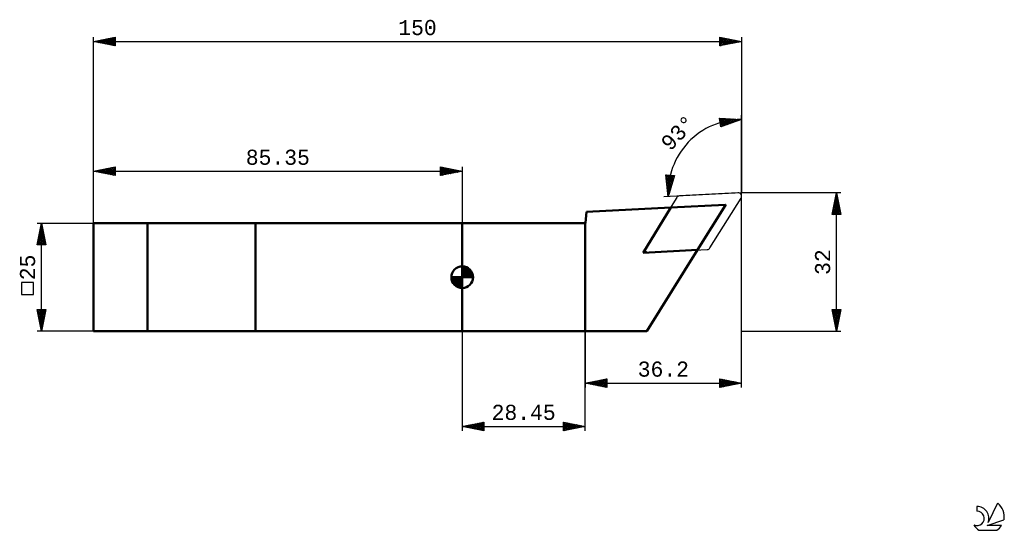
# Model space of a CAD drawing. Header units: millimetres. Extents: x -102 to 125, y -59 to 60.
import ezdxf
from ezdxf.enums import TextEntityAlignment as Align

# ---------------------------------------------------------------- set-up
doc = ezdxf.new("R2010")
doc.units = ezdxf.units.MM
doc.header["$LTSCALE"] = 6.95
for name, color, linetype in [('1', 4, 'CONTINUOUS'), ('2', 7, 'CONTINUOUS'), ('CUT', 1, 'CONTINUOUS'), ('NOCUT', 7, 'CONTINUOUS'), ('SK1', 4, 'CONTINUOUS'), ('SK2', 7, 'CONTINUOUS'), ('SK6', 5, 'CONTINUOUS'), ('SKVIEW1', 4, 'CONTINUOUS')]:
    doc.layers.add(name, color=color, linetype=linetype)
doc.styles.get("Standard").update_dxf_attribs({"font": 'Monospac821 BT'})

msp = doc.modelspace()

# ---------------------------------------------------------------- linework, layer by layer
at = {"layer": '1', "color": 4, "linetype": 'CONTINUOUS', "lineweight": 50}
for p, q in [((28.77, 15.1), (48.3, 16.12)), ((41.89, 5.64), (48.3, 16.12)), ((48.3, 16.12), (60.86, 16.78)), ((54.49, 6.3), (60.95, 16.63)), ((28.55, 12.59), (28.77, 15.1)), ((0, 12.5), (28.45, 12.5)), ((0, -12.5), (0, 12.5)), ((28.45, -12.5), (28.45, 12.5)), ((41.89, 5.64), (54.49, 6.3)), ((42.75, -12.5), (54.49, 6.3)), ((0, -12.5), (42.75, -12.5))]:
    msp.add_line(p, q, dxfattribs=at)
for centre, start, end in [((60.86, 16.68), 328, 93), ((28.45, 12.6), 270, 355)]:
    msp.add_arc(centre, 0.1, start, end, dxfattribs=at)
at = {"layer": '2', "color": 7, "linetype": 'CONTINUOUS', "lineweight": 25}
for p, q in [((-85.35, 12.5), (-85.35, 55.5)), ((-85.35, 54.5), (-80.35, 55.5)), ((-84.42, 54.31), (-83.96, 54.78)), ((-84.17, 54.74), (-83.59, 54.15)), ((-84.07, 54.24), (-83.43, 54.88)), ((-83.82, 54.81), (-83.06, 54.04)), ((-83.71, 54.17), (-82.89, 54.99)), ((-83.47, 54.88), (-82.53, 53.94)), ((-83.36, 54.1), (-82.36, 55.1)), ((-83.11, 54.95), (-82, 53.83)), ((-83.01, 54.03), (-81.83, 55.2)), ((-82.76, 55.02), (-81.47, 53.72)), ((-82.65, 53.96), (-81.3, 55.31)), ((-82.41, 55.09), (-80.93, 53.62)), ((-82.3, 53.89), (-80.77, 55.42)), ((-82.05, 55.16), (-80.4, 53.51)), ((-81.95, 53.82), (-80.35, 55.41)), ((-81.7, 55.23), (-80.35, 53.88)), ((-81.59, 53.75), (-80.35, 54.99)), ((-81.35, 55.3), (-80.35, 54.3)), ((-80.99, 55.37), (-80.35, 54.73)), ((-80.64, 55.44), (-80.35, 55.15)), ((-80.35, 55.5), (-80.35, 53.5)), ((59.65, 53.5), (59.65, 55.5)), ((59.65, 55.5), (64.65, 54.5)), ((59.65, 55.49), (59.66, 55.5)), ((59.65, 55.06), (60.01, 55.43)), ((59.65, 54.64), (60.37, 55.36)), ((59.65, 55.33), (61.17, 53.8)), ((59.65, 54.22), (60.72, 55.29)), ((59.65, 53.79), (61.07, 55.22)), ((59.65, 54.9), (60.82, 53.73)), ((59.82, 53.53), (61.43, 55.14)), ((59.96, 55.44), (61.52, 53.87)), ((60.35, 53.64), (61.78, 55.07)), ((60.49, 55.33), (61.88, 53.95)), ((60.88, 53.75), (62.13, 55)), ((61.02, 55.23), (62.23, 54.02)), ((61.41, 53.85), (62.49, 54.93)), ((61.55, 55.12), (62.59, 54.09)), ((61.94, 53.96), (62.84, 54.86)), ((62.08, 55.01), (62.94, 54.16)), ((62.47, 54.06), (63.19, 54.79)), ((62.61, 54.91), (63.29, 54.23)), ((63, 54.17), (63.55, 54.72)), ((63.14, 54.8), (63.65, 54.3)), ((63.67, 54.7), (64, 54.37)), ((64.65, 55.5), (64.65, 19.5)), ((-85.35, 54.5), (64.65, 54.5)), ((-80.35, 53.5), (-85.35, 54.5)), ((-85.23, 54.52), (-85.18, 54.47)), ((-85.13, 54.46), (-85.02, 54.57)), ((-84.88, 54.59), (-84.65, 54.36)), ((-84.77, 54.38), (-84.49, 54.67)), ((-84.53, 54.66), (-84.12, 54.25)), ((-81.24, 53.68), (-80.35, 54.57)), ((-80.88, 53.61), (-80.35, 54.14)), ((-80.53, 53.54), (-80.35, 53.72)), ((64.65, 54.5), (59.65, 53.5)), ((59.65, 54.48), (60.46, 53.66)), ((59.65, 54.05), (60.11, 53.59)), ((59.65, 53.63), (59.76, 53.52)), ((63.53, 54.28), (63.9, 54.65)), ((64.06, 54.38), (64.26, 54.58)), ((64.2, 54.59), (64.35, 54.44)), ((64.59, 54.49), (64.61, 54.51)), ((59.85, 34.78), (59.56, 36.75)), ((59.56, 36.75), (64.65, 36.5)), ((59.56, 36.75), (61.09, 35.22)), ((59.58, 36.59), (59.74, 36.74)), ((59.64, 36.22), (60.14, 36.72)), ((59.69, 35.85), (60.55, 36.7)), ((59.75, 35.48), (60.95, 36.68)), ((59.8, 35.11), (61.35, 36.66)), ((64.65, 36.5), (59.85, 34.78)), ((59.91, 34.8), (61.76, 36.64)), ((60, 36.73), (61.4, 35.33)), ((60.45, 36.71), (61.71, 35.44)), ((60.57, 35.04), (62.16, 36.62)), ((60.89, 36.69), (62.02, 35.56)), ((61.24, 35.27), (62.57, 36.6)), ((61.34, 36.66), (62.34, 35.67)), ((61.79, 36.64), (62.65, 35.78)), ((61.9, 35.51), (62.97, 36.58)), ((62.23, 36.62), (62.96, 35.89)), ((62.56, 35.75), (63.38, 36.56)), ((62.68, 36.6), (63.27, 36.01)), ((63.13, 36.58), (63.58, 36.12)), ((63.22, 35.99), (63.78, 36.54)), ((63.57, 36.55), (63.9, 36.23)), ((63.89, 36.23), (64.18, 36.52)), ((64.02, 36.53), (64.21, 36.34)), ((64.47, 36.51), (64.52, 36.45)), ((64.55, 36.46), (64.59, 36.5)), ((64.65, 19.5), (64.65, 37.5)), ((59.63, 36.25), (60.78, 35.11)), ((59.71, 35.75), (60.46, 35)), ((59.78, 35.26), (60.15, 34.88)), ((47.67, 18.61), (47.15, 23.68)), ((47.15, 23.68), (49.14, 23.49)), ((47.17, 23.68), (48.73, 22.12)), ((47.19, 23.32), (47.52, 23.65)), ((47.2, 23.23), (48.63, 21.8)), ((47.23, 22.93), (47.91, 23.61)), ((47.27, 22.55), (48.3, 23.57)), ((47.31, 22.16), (48.68, 23.54)), ((47.35, 21.78), (49.07, 23.5)), ((47.39, 21.39), (49, 23)), ((47.64, 23.64), (48.83, 22.45)), ((49.14, 23.49), (47.67, 18.61)), ((48.11, 23.59), (48.93, 22.77)), ((48.58, 23.55), (49.03, 23.1)), ((49.05, 23.5), (49.12, 23.43)), ((47.25, 22.76), (48.53, 21.47)), ((47.3, 22.28), (48.44, 21.14)), ((47.35, 21.81), (48.34, 20.82)), ((47.39, 21.34), (48.24, 20.49)), ((47.43, 21.01), (48.81, 22.39)), ((47.44, 20.86), (48.14, 20.16)), ((47.47, 20.62), (48.63, 21.79)), ((47.51, 20.24), (48.45, 21.18)), ((47.55, 19.85), (48.26, 20.57)), ((64.65, 19.5), (46.67, 18.56)), ((47.49, 20.39), (48.04, 19.84)), ((47.54, 19.92), (47.95, 19.51)), ((47.59, 19.47), (48.08, 19.97)), ((47.59, 19.45), (47.85, 19.19)), ((47.62, 19.08), (47.9, 19.36)), ((47.64, 18.97), (47.75, 18.86)), ((47.66, 18.7), (47.72, 18.75)), ((87.65, 19.5), (64.65, 19.5)), ((64.65, -25.5), (64.65, 19.5)), ((85.65, 14.5), (86.65, 19.5)), ((86.35, 18.01), (86.85, 18.51)), ((86.42, 18.37), (86.99, 17.8)), ((86.46, 18.54), (86.78, 18.86)), ((86.49, 18.72), (86.88, 18.33)), ((86.56, 19.07), (86.71, 19.22)), ((86.57, 19.08), (86.78, 18.86)), ((86.64, 19.43), (86.67, 19.4)), ((86.65, -12.5), (86.65, 19.5)), ((86.65, 19.5), (87.65, 14.5)), ((85.72, 14.83), (87.27, 16.39)), ((85.81, 14.5), (87.34, 16.03)), ((85.82, 15.36), (87.2, 16.74)), ((85.93, 15.89), (87.13, 17.09)), ((86, 16.25), (87.63, 14.62)), ((86.03, 16.42), (87.06, 17.45)), ((86.07, 16.6), (87.52, 15.15)), ((86.14, 16.95), (86.99, 17.8)), ((86.14, 16.96), (87.41, 15.68)), ((86.21, 17.31), (87.31, 16.21)), ((86.25, 17.48), (86.92, 18.15)), ((86.28, 17.66), (87.2, 16.74)), ((86.35, 18.02), (87.1, 17.27)), ((87.65, 14.5), (85.65, 14.5)), ((85.72, 14.83), (86.05, 14.5)), ((85.79, 15.19), (86.47, 14.5)), ((85.86, 15.54), (86.9, 14.5)), ((85.93, 15.89), (87.32, 14.5)), ((86.23, 14.5), (87.41, 15.68)), ((86.66, 14.5), (87.48, 15.33)), ((87.08, 14.5), (87.56, 14.97)), ((87.51, 14.5), (87.63, 14.62)), ((86.65, -12.5), (85.65, -7.5)), ((85.65, -7.5), (87.65, -7.5)), ((85.67, -7.61), (87.3, -9.24)), ((85.71, -7.78), (85.99, -7.5)), ((85.78, -8.14), (86.41, -7.5)), ((85.78, -8.14), (87.23, -9.59)), ((85.85, -8.49), (86.84, -7.5)), ((85.88, -8.67), (87.16, -9.94)), ((85.92, -8.84), (87.26, -7.5)), ((85.99, -7.5), (87.37, -8.88)), ((85.99, -9.2), (87.64, -7.55)), ((86.06, -9.55), (87.53, -8.08)), ((86.13, -9.9), (87.43, -8.61)), ((86.41, -7.5), (87.44, -8.53)), ((87.65, -7.5), (86.65, -12.5)), ((86.84, -7.5), (87.51, -8.18)), ((87.26, -7.5), (87.59, -7.82)), ((85.99, -9.2), (87.09, -10.3)), ((86.1, -9.73), (87.02, -10.65)), ((86.2, -10.26), (87.32, -9.14)), ((86.2, -10.26), (86.95, -11.01)), ((86.27, -10.61), (87.22, -9.67)), ((86.31, -10.79), (86.88, -11.36)), ((86.34, -10.97), (87.11, -10.2)), ((86.41, -11.32), (87, -10.73)), ((86.41, -11.32), (86.81, -11.71)), ((86.48, -11.67), (86.9, -11.26)), ((0, -12.5), (0, -35.5)), ((28.45, -35.5), (28.45, -12.5)), ((28.45, -12.5), (28.45, -25.5)), ((64.65, -12.5), (87.65, -12.5)), ((86.52, -11.85), (86.74, -12.07)), ((86.56, -12.03), (86.79, -11.79)), ((86.63, -12.38), (86.69, -12.32)), ((86.63, -12.38), (86.67, -12.42)), ((28.45, -24.5), (33.45, -23.5)), ((28.45, -24.5), (64.65, -24.5)), ((33.45, -25.5), (28.45, -24.5)), ((28.57, -24.52), (28.63, -24.46)), ((28.69, -24.45), (28.82, -24.57)), ((28.92, -24.59), (29.16, -24.36)), ((29.05, -24.38), (29.35, -24.68)), ((29.28, -24.67), (29.69, -24.25)), ((29.4, -24.31), (29.88, -24.79)), ((29.63, -24.74), (30.22, -24.15)), ((29.75, -24.24), (30.41, -24.89)), ((29.98, -24.81), (30.75, -24.04)), ((30.11, -24.17), (30.94, -25)), ((30.34, -24.88), (31.28, -23.93)), ((30.46, -24.1), (31.47, -25.1)), ((30.69, -24.95), (31.81, -23.83)), ((30.82, -24.03), (32, -25.21)), ((31.04, -25.02), (32.34, -23.72)), ((31.17, -23.96), (32.53, -25.32)), ((31.4, -25.09), (32.87, -23.62)), ((31.52, -23.89), (33.06, -25.42)), ((31.75, -25.16), (33.4, -23.51)), ((31.88, -23.81), (33.45, -25.39)), ((32.1, -25.23), (33.45, -23.88)), ((32.23, -23.74), (33.45, -24.96)), ((32.46, -25.3), (33.45, -24.31)), ((32.58, -23.67), (33.45, -24.54)), ((32.81, -25.37), (33.45, -24.73)), ((32.94, -23.6), (33.45, -24.12)), ((33.29, -23.53), (33.45, -23.69)), ((33.45, -23.5), (33.45, -25.5)), ((59.65, -25.5), (59.65, -23.5)), ((59.65, -23.5), (64.65, -24.5)), ((59.65, -23.6), (59.73, -23.52)), ((59.65, -24.02), (60.09, -23.59)), ((59.65, -23.59), (61.24, -25.18)), ((59.65, -24.45), (60.44, -23.66)), ((59.65, -24.87), (60.79, -23.73)), ((59.65, -25.3), (61.15, -23.8)), ((59.65, -24.01), (60.89, -25.25)), ((59.65, -24.44), (60.54, -25.32)), ((64.65, -24.5), (59.65, -25.5)), ((59.65, -24.86), (60.18, -25.39)), ((59.92, -25.45), (61.5, -23.87)), ((60.07, -23.58), (61.6, -25.11)), ((60.45, -25.34), (61.85, -23.94)), ((60.6, -23.69), (61.95, -25.04)), ((60.98, -25.23), (62.21, -24.01)), ((61.13, -23.8), (62.3, -24.97)), ((61.52, -25.13), (62.56, -24.08)), ((61.66, -23.9), (62.66, -24.9)), ((62.05, -25.02), (62.91, -24.15)), ((62.19, -24.01), (63.01, -24.83)), ((62.58, -24.91), (63.27, -24.22)), ((62.72, -24.11), (63.37, -24.76)), ((63.11, -24.81), (63.62, -24.29)), ((63.25, -24.22), (63.72, -24.69)), ((63.64, -24.7), (63.97, -24.36)), ((63.78, -24.33), (64.07, -24.62)), ((64.17, -24.6), (64.33, -24.44)), ((64.31, -24.43), (64.43, -24.54)), ((33.16, -25.44), (33.45, -25.16)), ((59.65, -25.28), (59.83, -25.46)), ((0, -34.5), (5, -33.5)), ((1.36, -34.77), (2.04, -34.09)), ((1.67, -34.17), (2.5, -35)), ((1.71, -34.84), (2.57, -33.99)), ((2.02, -34.1), (3.03, -35.11)), ((2.07, -34.91), (3.1, -33.88)), ((2.38, -34.02), (3.56, -35.21)), ((2.42, -34.98), (3.63, -33.77)), ((2.73, -33.95), (4.1, -35.32)), ((2.77, -35.05), (4.16, -33.67)), ((3.08, -33.88), (4.63, -35.43)), ((3.13, -35.13), (4.69, -33.56)), ((3.44, -33.81), (5, -35.38)), ((3.48, -35.2), (5, -33.68)), ((3.79, -33.74), (5, -34.95)), ((3.84, -35.27), (5, -34.1)), ((4.14, -33.67), (5, -34.53)), ((4.5, -33.6), (5, -34.1)), ((4.85, -33.53), (5, -33.68)), ((5, -33.5), (5, -35.5)), ((23.45, -35.5), (23.45, -33.5)), ((23.45, -33.5), (28.45, -34.5)), ((23.45, -33.7), (23.62, -33.53)), ((23.45, -34.13), (23.97, -33.6)), ((23.45, -33.65), (24.99, -35.19)), ((23.45, -34.55), (24.33, -33.68)), ((23.45, -34.98), (24.68, -33.75)), ((23.45, -35.4), (25.03, -33.82)), ((23.45, -34.08), (24.63, -35.26)), ((23.79, -33.57), (25.34, -35.12)), ((23.85, -35.42), (25.39, -33.89)), ((24.32, -33.67), (25.7, -35.05)), ((24.39, -35.31), (25.74, -33.96)), ((24.85, -33.78), (26.05, -34.98)), ((24.92, -35.21), (26.09, -34.03)), ((25.38, -33.89), (26.4, -34.91)), ((25.45, -35.1), (26.45, -34.1)), ((25.91, -33.99), (26.76, -34.84)), ((25.98, -34.99), (26.8, -34.17)), ((26.44, -34.1), (27.11, -34.77)), ((0, -34.5), (28.45, -34.5)), ((5, -35.5), (0, -34.5)), ((0.26, -34.45), (0.38, -34.58)), ((0.3, -34.56), (0.45, -34.41)), ((0.61, -34.38), (0.91, -34.68)), ((0.65, -34.63), (0.98, -34.3)), ((0.96, -34.31), (1.44, -34.79)), ((1.01, -34.7), (1.51, -34.2)), ((1.32, -34.24), (1.97, -34.89)), ((4.19, -35.34), (5, -34.53)), ((4.54, -35.41), (5, -34.95)), ((4.9, -35.48), (5, -35.38)), ((28.45, -34.5), (23.45, -35.5)), ((23.45, -34.5), (24.28, -35.33)), ((23.45, -34.93), (23.93, -35.4)), ((23.45, -35.35), (23.57, -35.48)), ((26.51, -34.89), (27.15, -34.24)), ((26.97, -34.2), (27.46, -34.7)), ((27.04, -34.78), (27.51, -34.31)), ((27.5, -34.31), (27.82, -34.63)), ((27.57, -34.68), (27.86, -34.38)), ((28.03, -34.42), (28.17, -34.56)), ((28.1, -34.57), (28.21, -34.45))]:
    msp.add_line(p, q, dxfattribs=at)
msp.add_arc((64.65, 19.5), 17, 90, 183, dxfattribs=at)
at = {"layer": 'CUT', "color": 1, "linetype": 'CONTINUOUS', "lineweight": 25}
for p, q in [((49.64, 18.42), (42.45, 6.91)), ((63.81, 19.5), (50.27, 18.79)), ((57.34, 6.78), (64.53, 18.29)), ((43.16, 5.7), (56.71, 6.41))]:
    msp.add_line(p, q, dxfattribs=at)
for centre, start, end in [((50.31, 18), 93, 148), ((63.86, 18.71), 328, 93), ((43.12, 6.49), 148, 273), ((56.67, 7.2), 273, 328)]:
    msp.add_arc(centre, 0.794, start, end, dxfattribs=at)
at = {"layer": 'NOCUT', "color": 7, "linetype": 'CONTINUOUS', "lineweight": 25}
for p, q in [((60.86, 16.78), (28.77, 15.1)), ((42.75, -12.5), (60.95, 16.63)), ((28.77, 15.1), (28.55, 12.59)), ((28.45, 12.5), (0, 12.5)), ((0, 12.5), (0, -12.5)), ((0, -12.5), (28.45, -12.5)), ((28.45, -12.5), (42.75, -12.5))]:
    msp.add_line(p, q, dxfattribs=at)
for centre, start, end in [((60.86, 16.68), 328, 93), ((28.45, 12.6), 270, 355)]:
    msp.add_arc(centre, 0.1, start, end, dxfattribs=at)
at = {"layer": 'SK1', "color": 4, "linetype": 'CONTINUOUS', "lineweight": 50}
for p, q in [((0, 12.5), (-85.35, 12.5)), ((-85.35, 12.5), (-85.35, -12.5)), ((0, 0), (0, 2.5)), ((0, 2.44), (0.06, 2.5)), ((0, 2.08), (0.39, 2.47)), ((0, 2.44), (2.44, 0)), ((0, 1.73), (0.68, 2.41)), ((0, 1.37), (0.94, 2.32)), ((0.31, 2.48), (2.48, 0.31)), ((0.76, 2.38), (2.38, 0.76)), ((0, 0), (-2.5, 0)), ((-2.5, -0.06), (-2.44, 0)), ((-2.47, -0.39), (-2.08, 0)), ((-2.41, -0.68), (-1.73, 0)), ((-2.32, -0.94), (-1.37, 0)), ((-2.2, -1.18), (-1.02, 0)), ((-2.16, 0), (0, -2.16)), ((-2.07, -1.4), (-0.67, 0)), ((-1.92, -1.6), (-0.31, 0)), ((-1.81, 0), (0, -1.81)), ((-1.45, 0), (0, -1.45)), ((-1.1, 0), (0, -1.1)), ((-0.75, 0), (0, -0.75)), ((-0.39, 0), (0, -0.39)), ((-0.04, 0), (0, -0.04)), ((0, 1.02), (1.18, 2.2)), ((0, 2.08), (2.08, 0)), ((0, 0.67), (1.4, 2.07)), ((0, 0.31), (1.6, 1.92)), ((0, 1.73), (1.73, 0)), ((0, 1.37), (1.37, 0)), ((0, 1.02), (1.02, 0)), ((0, 0.67), (0.67, 0)), ((0, 0.31), (0.31, 0)), ((0, 0), (2.5, 0)), ((0, -2.5), (0, 0)), ((0.04, 0), (1.79, 1.75)), ((0.39, 0), (1.95, 1.56)), ((0.75, 0), (2.1, 1.35)), ((1.1, 0), (2.23, 1.13)), ((1.45, 0), (2.34, 0.88)), ((1.49, 2.01), (2.01, 1.49)), ((1.81, 0), (2.42, 0.62)), ((2.16, 0), (2.48, 0.32)), ((-2.5, -0.02), (-0.02, -2.5)), ((-2.47, -0.4), (-0.4, -2.47)), ((-2.34, -0.88), (-0.88, -2.34)), ((-1.75, -1.79), (0, -0.04)), ((-1.56, -1.95), (0, -0.39)), ((-1.35, -2.1), (0, -0.75)), ((-1.13, -2.23), (0, -1.1)), ((-0.88, -2.34), (0, -1.45)), ((-0.62, -2.42), (0, -1.81)), ((-0.32, -2.48), (0, -2.16)), ((-85.35, -12.5), (0, -12.5))]:
    msp.add_line(p, q, dxfattribs=at)
for start, end in [(90, 180), (0, 90), (180, 270), (270, 0)]:
    msp.add_arc((0, 0), 2.5, start, end, dxfattribs=at)
at = {"layer": 'SK2', "color": 7, "linetype": 'CONTINUOUS', "lineweight": 25}
for p, q in [((-85.35, 12.5), (-85.35, 25.5)), ((-85.35, 24.5), (-80.35, 25.5)), ((-83.26, 24.08), (-82.21, 25.13)), ((-82.9, 24.01), (-81.68, 25.23)), ((-82.55, 23.94), (-81.15, 25.34)), ((-82.3, 25.11), (-80.78, 23.59)), ((-82.2, 23.87), (-80.62, 25.45)), ((-81.95, 25.18), (-80.35, 23.58)), ((-81.84, 23.8), (-80.35, 25.29)), ((-81.6, 25.25), (-80.35, 24)), ((-81.24, 25.32), (-80.35, 24.43)), ((-80.89, 25.39), (-80.35, 24.85)), ((-80.54, 25.46), (-80.35, 25.28)), ((-80.35, 25.5), (-80.35, 23.5)), ((-5, 23.5), (-5, 25.5)), ((-5, 25.5), (0, 24.5)), ((-5, 25.12), (-4.69, 25.44)), ((-5, 24.7), (-4.33, 25.37)), ((-5, 25.36), (-3.45, 23.81)), ((-5, 24.27), (-3.98, 25.3)), ((-5, 23.85), (-3.62, 25.22)), ((-4.91, 23.52), (-3.27, 25.15)), ((-4.64, 25.43), (-3.09, 23.88)), ((-4.38, 23.62), (-2.92, 25.08)), ((-4.11, 25.32), (-2.74, 23.95)), ((-3.58, 25.22), (-2.39, 24.02)), ((-3.05, 25.11), (-2.03, 24.09)), ((0, 25.5), (0, 12.5)), ((-85.35, 24.5), (0, 24.5)), ((-80.35, 23.5), (-85.35, 24.5)), ((-85.13, 24.54), (-85.02, 24.43)), ((-85.03, 24.44), (-84.86, 24.6)), ((-84.78, 24.61), (-84.49, 24.33)), ((-84.67, 24.36), (-84.33, 24.7)), ((-84.43, 24.68), (-83.96, 24.22)), ((-84.32, 24.29), (-83.8, 24.81)), ((-84.07, 24.76), (-83.43, 24.12)), ((-83.96, 24.22), (-83.27, 24.92)), ((-83.72, 24.83), (-82.9, 24.01)), ((-83.61, 24.15), (-82.74, 25.02)), ((-83.36, 24.9), (-82.37, 23.9)), ((-83.01, 24.97), (-81.84, 23.8)), ((-82.66, 25.04), (-81.31, 23.69)), ((-81.49, 23.73), (-80.35, 24.87)), ((-81.14, 23.66), (-80.35, 24.44)), ((-80.78, 23.59), (-80.35, 24.02)), ((-80.43, 23.52), (-80.35, 23.59)), ((-5, 24.94), (-3.8, 23.74)), ((-5, 24.52), (-4.15, 23.67)), ((0, 24.5), (-5, 23.5)), ((-5, 24.09), (-4.51, 23.6)), ((-5, 23.67), (-4.86, 23.53)), ((-3.85, 23.73), (-2.56, 25.01)), ((-3.32, 23.84), (-2.21, 24.94)), ((-2.79, 23.94), (-1.86, 24.87)), ((-2.52, 25), (-1.68, 24.16)), ((-2.26, 24.05), (-1.5, 24.8)), ((-1.99, 24.9), (-1.32, 24.24)), ((-1.73, 24.15), (-1.15, 24.73)), ((-1.46, 24.79), (-0.97, 24.31)), ((-1.19, 24.26), (-0.8, 24.66)), ((-0.93, 24.69), (-0.62, 24.38)), ((-0.66, 24.37), (-0.44, 24.59)), ((-0.4, 24.58), (-0.26, 24.45)), ((-0.13, 24.47), (-0.09, 24.52)), ((-98.35, 12.5), (-85.35, 12.5)), ((-98.35, 7.5), (-97.35, 12.5)), ((-97.66, 10.95), (-97.14, 11.47)), ((-97.55, 11.48), (-97.21, 11.82)), ((-97.53, 11.61), (-97.08, 11.16)), ((-97.46, 11.96), (-97.19, 11.69)), ((-97.45, 12.01), (-97.29, 12.18)), ((-97.39, 12.31), (-97.29, 12.22)), ((-97.35, -12.5), (-97.35, 12.5)), ((-97.35, 12.5), (-96.35, 7.5)), ((-98.3, 7.77), (-96.72, 9.35)), ((-98.19, 8.3), (-96.79, 9.7)), ((-98.08, 8.83), (-96.86, 10.05)), ((-98.02, 9.13), (-96.39, 7.5)), ((-97.98, 9.36), (-96.93, 10.41)), ((-97.95, 9.49), (-96.45, 7.98)), ((-97.88, 9.84), (-96.55, 8.51)), ((-97.87, 9.89), (-97, 10.76)), ((-97.81, 10.19), (-96.66, 9.04)), ((-97.77, 10.42), (-97.07, 11.11)), ((-97.74, 10.55), (-96.76, 9.57)), ((-97.67, 10.9), (-96.87, 10.1)), ((-97.6, 11.25), (-96.98, 10.63)), ((-96.35, 7.5), (-98.35, 7.5)), ((-98.31, 7.72), (-98.09, 7.5)), ((-98.24, 8.07), (-97.66, 7.5)), ((-98.16, 8.43), (-97.24, 7.5)), ((-98.14, 7.5), (-96.65, 8.99)), ((-98.09, 8.78), (-96.81, 7.5)), ((-97.72, 7.5), (-96.58, 8.64)), ((-97.29, 7.5), (-96.51, 8.29)), ((-96.87, 7.5), (-96.44, 7.93)), ((-96.44, 7.5), (-96.37, 7.58)), ((-99.2, -1.22), (-102, -1.22)), ((-102, -1.22), (-102, -4.02)), ((-99.2, -4.02), (-99.2, -1.22)), ((-102, -4.02), (-99.2, -4.02)), ((-97.35, -12.5), (-98.35, -7.5)), ((-98.35, -7.5), (-96.35, -7.5)), ((-98.34, -7.55), (-98.29, -7.5)), ((-98.32, -7.66), (-96.71, -9.28)), ((-98.27, -7.9), (-97.87, -7.5)), ((-98.21, -8.19), (-96.78, -9.63)), ((-98.2, -8.26), (-97.44, -7.5)), ((-98.13, -8.61), (-97.02, -7.5)), ((-98.11, -8.72), (-96.85, -9.98)), ((-98.06, -8.96), (-96.6, -7.5)), ((-98.06, -7.5), (-96.63, -8.92)), ((-97.99, -9.32), (-96.39, -7.72)), ((-97.92, -9.67), (-96.5, -8.25)), ((-97.85, -10.02), (-96.61, -8.78)), ((-97.63, -7.5), (-96.56, -8.57)), ((-96.35, -7.5), (-97.35, -12.5)), ((-97.21, -7.5), (-96.49, -8.21)), ((-96.78, -7.5), (-96.42, -7.86)), ((-96.36, -7.5), (-96.35, -7.51)), ((-98, -9.25), (-96.92, -10.34)), ((-97.89, -9.78), (-96.99, -10.69)), ((-97.79, -10.31), (-97.06, -11.04)), ((-97.77, -10.38), (-96.71, -9.31)), ((-97.7, -10.73), (-96.82, -9.84)), ((-97.68, -10.85), (-97.13, -11.4)), ((-97.63, -11.08), (-96.93, -10.38)), ((-97.57, -11.38), (-97.2, -11.75)), ((-97.56, -11.44), (-97.03, -10.91)), ((-85.35, -12.5), (-98.35, -12.5)), ((-97.49, -11.79), (-97.14, -11.44)), ((-97.47, -11.91), (-97.27, -12.1)), ((-97.42, -12.14), (-97.24, -11.97)), ((-97.36, -12.44), (-97.34, -12.46)), ((-97.35, -12.5), (-97.35, -12.5))]:
    msp.add_line(p, q, dxfattribs=at)
at = {"layer": 'SK6', "color": 5, "linetype": 'CONTINUOUS', "lineweight": 25}
for p, q in [((123.92, -52.29), (121.72, -56.75)), ((119.12, -53), (119.12, -54.1)), ((121.46, -57.45), (125.38, -56.09)), ((119.59, -58.53), (123.73, -58.53)), ((124.82, -57.45), (121.46, -57.45))]:
    msp.add_line(p, q, dxfattribs=at)
for centre, radius, start, end in [((121.66, -55.35), 3.8, 348.7239, 53.4691), ((119.14, -55.78), 1.68, 243.4215, 90.3602), ((119.15, -55.76), 2.76, 338.9379, 90.4446), ((121.66, -55.35), 3.8, 210.5484, 236.978), ((121.66, -55.35), 3.8, 303.022, 326.3732)]:
    msp.add_arc(centre, radius, start, end, dxfattribs=at)
at = {"layer": 'SKVIEW1', "color": 4, "linetype": 'CONTINUOUS', "lineweight": 50}
for p, q in [((-47.85, 12.5), (-72.85, 12.5)), ((-72.85, 12.5), (-72.85, -12.5)), ((-47.85, -12.5), (-47.85, 12.5)), ((-72.85, -12.5), (-47.85, -12.5))]:
    msp.add_line(p, q, dxfattribs=at)

# ---------------------------------------------------------------- texts
at = {"layer": '2', "color": 7, "linetype": 'CONTINUOUS', "lineweight": 25}
for s, p in [('150', (-10.35, 56)), ('36.2', (46.55, -23)), ('28.45', (14.22, -33))]:
    msp.add_text(s, height=3.5, dxfattribs=at).set_placement(p, align=Align.CENTER)
for s, rotation, p in [('93°', 46.5, (51.23, 32.23)), ('32', 90, (85.15, 3.5))]:
    msp.add_text(s, height=3.5, rotation=rotation, dxfattribs=at).set_placement(p, align=Align.CENTER)
at = {"layer": 'SK2', "color": 7, "linetype": 'CONTINUOUS', "lineweight": 25}
msp.add_text('85.35', height=3.5, dxfattribs=at).set_placement((-42.67, 26), align=Align.CENTER)
msp.add_text('25', height=3.5, rotation=90, dxfattribs=at).set_placement((-98.85, 2.27), align=Align.CENTER)

doc.saveas('drawing.dxf')
